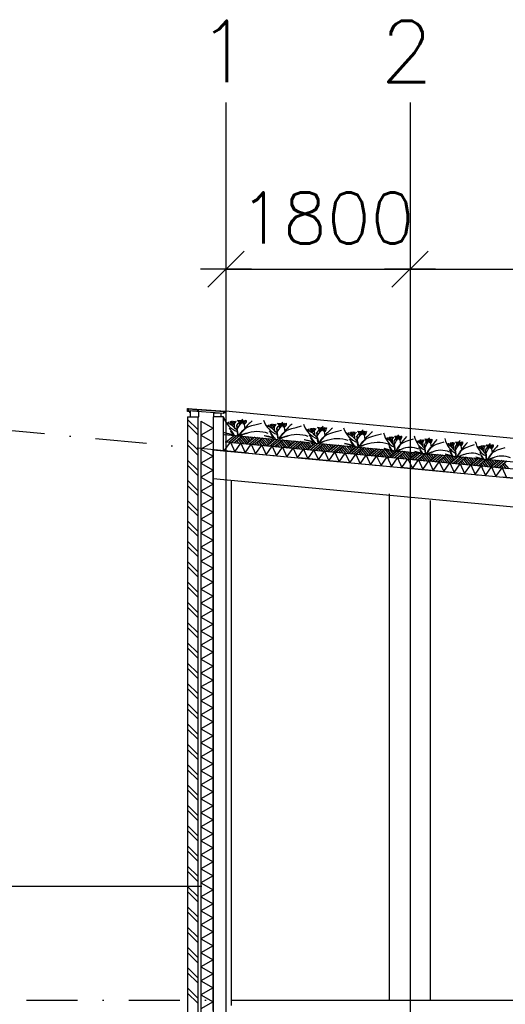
# Model space of a CAD drawing. Extents: x -18628 to 99585, y 127200 to 154480.
# Tile 4 of 59: x -11177 to -6429, y 142776 to 152404. Entities that reach past the tile are written whole.
import ezdxf
from ezdxf.enums import TextEntityAlignment as Align

# ---------------------------------------------------------------- set-up
doc = ezdxf.new("R2010")
doc.units = 0
doc.header["$LTSCALE"] = 1000
doc.header["$MEASUREMENT"] = 0
doc.linetypes.add('DASHDOT', pattern=[1, 0.5, -0.25, 0, -0.25])
doc.linetypes.add('DASHED', pattern=[0.75, 0.5, -0.25])
for name, color, linetype in [('B02', 7, 'CONTINUOUS'), ('B03', 7, 'CONTINUOUS'), ('B06', 7, 'CONTINUOUS'), ('B20', 7, 'CONTINUOUS')]:
    doc.layers.add(name, color=color, linetype=linetype)
doc.styles.add('TXT', font='txt.shx')

# ---------------------------------------------------------------- blocks, each defined once
blk = doc.blocks.new('B__DIM')
at = {"layer": 'B20', "color": 1, "linetype": 'Continuous'}
for p, q in [((0, -500), (0, 500)), ((-353.56, -353.56), (353.56, 353.56)), ((-500, 0), (500, 0))]:
    blk.add_line(p, q, dxfattribs=at)

msp = doc.modelspace()

# ---------------------------------------------------------------- linework, layer by layer
at = {"layer": 'B02', "color": 5, "linetype": 'Continuous'}
for p, q in [((-9160.5, 151594.9), (-9160.5, 127199.6)), ((-7360.5, 151594.9), (-7360.5, 127199.6))]:
    msp.add_line(p, q, dxfattribs=at)
at = {"layer": 'B02', "color": 5, "linetype": 'DASHDOT'}
for p, q in [((99585, 137916), (-15956, 148828)), ((-15111, 142816), (88225.3, 142816))]:
    msp.add_line(p, q, dxfattribs=at)
at = {"layer": 'B03', "color": 2, "linetype": 'Continuous'}
for p, q in [((-9538, 148571), (-9538, 148602.6)), ((-9538, 148602.6), (-9166, 148575)), ((-9515, 148571), (-9538, 148571)), ((-9515, 148558), (-9515, 148571)), ((-9166, 148559), (-9171, 148564)), ((-9166, 148575), (-9166, 148559)), ((-9285.6, 148198), (14647.7, 145937.7)), ((-9285.6, 147916.8), (-9285.6, 148198)), ((-9285.5, 142716.7), (-9285.5, 147996.2)), ((-9285.6, 147916.8), (14621.4, 145659)), ((-9105.5, 142765.3), (-9105.5, 147900.8))]:
    msp.add_line(p, q, dxfattribs=at)
at = {"layer": 'B03', "color": 7, "linetype": 'Continuous'}
for p, q in [((-9534.5, 148583.7), (-9533.4, 148598.6)), ((-9534.5, 148583.7), (-9176.6, 148557.1)), ((-9533.4, 148598.6), (-9175.5, 148572.1)), ((-9425.5, 148574.8), (-9510.5, 148579.9)), ((-9510.5, 148579.9), (-9510.5, 148519.7)), ((-9425.5, 148519.7), (-9425.5, 148574.8)), ((-9278.5, 148519.7), (-9278.5, 148560.3)), ((-9278.5, 148560.3), (-9211.5, 148555.2)), ((-9211.5, 148555.2), (-9211.5, 148519.7)), ((-9176.6, 148557.1), (-9175.5, 148572.1)), ((-9535.5, 148519.7), (-9435.5, 148519.7)), ((-9535.5, 148519.7), (-9535.5, 141686)), ((-9510.5, 148519.7), (-9425.5, 148519.7)), ((-9435.5, 148519.7), (-9435.5, 141686)), ((-9185.5, 148519.7), (-9284.5, 148519.7)), ((-9284.5, 148519.7), (-9284.5, 148197.9)), ((-9211.5, 148519.7), (-9278.5, 148519.7)), ((-9185.5, 148188.2), (-9185.5, 148519.7)), ((-9176.2, 148348.3), (57981.3, 142006)), ((-9284.5, 148197.9), (-9185.5, 148188.2))]:
    msp.add_line(p, q, dxfattribs=at)
at = {"layer": 'B03', "color": 5, "linetype": 'Continuous'}
for p, q in [((58068, 142220.9), (-9164.9, 148576)), ((-9535.5, 148495.4), (-9435.5, 148395.4)), ((-9428.2, 148519.7), (-9425.5, 148522.4)), ((-9535.5, 148445.4), (-9435.5, 148345.4)), ((-9535.5, 148296.9), (-9435.5, 148196.9)), ((-9076.6, 148338.9), (-9158.3, 148271.3)), ((-9051.7, 148336.6), (-9133.4, 148268.9)), ((-9026.8, 148334.2), (-9108.5, 148266.6)), ((-9001.9, 148331.9), (-9083.6, 148264.2)), ((-9070.5, 148276), (-9058.8, 148261.9)), ((-9056.4, 148286.8), (-9033.9, 148259.5)), ((-9042.3, 148297.5), (-9009, 148257.2)), ((-9029.2, 148309.3), (-8984.1, 148254.8)), ((-9016, 148321.1), (-8959.2, 148252.5)), ((-9001.9, 148331.9), (-8945, 148264.2)), ((-8977.1, 148329.5), (-8932, 148275)), ((-8877.5, 148320.1), (-8959.2, 148252.5)), ((-8952.2, 148327.2), (-8918.9, 148285.8)), ((-8852.6, 148317.8), (-8934.3, 148250.1)), ((-8927.3, 148324.8), (-8904.7, 148297.6)), ((-8827.7, 148315.4), (-8909.4, 148247.8)), ((-8902.4, 148322.5), (-8890.6, 148309.3)), ((-8802.8, 148313), (-8884.5, 148245.4)), ((-8857.3, 148268), (-8834.8, 148240.7)), ((-8843.2, 148278.7), (-8809.9, 148238.4)), ((-8830.1, 148290.5), (-8785, 148236)), ((-8816.9, 148302.3), (-8760.1, 148233.7)), ((-8802.8, 148313), (-8745.9, 148245.4)), ((-8777.9, 148310.7), (-8732.9, 148256.2)), ((-8678.4, 148301.3), (-8760.1, 148233.7)), ((-8753, 148308.4), (-8719.8, 148267)), ((-8653.5, 148299), (-8735.2, 148231.3)), ((-8728.1, 148306), (-8705.6, 148278.8)), ((-8628.6, 148296.6), (-8710.3, 148229)), ((-8703.3, 148303.6), (-8691.5, 148290.5)), ((-8603.7, 148294.2), (-8685.4, 148226.6)), ((-8631, 148271.7), (-8585.9, 148217.2)), ((-8617.8, 148283.5), (-8561, 148214.9)), ((-8603.7, 148294.2), (-8546.8, 148226.6)), ((-8578.8, 148291.9), (-8533.7, 148237.4)), ((-8479.3, 148282.5), (-8561, 148214.9)), ((-8553.9, 148289.5), (-8520.7, 148248.2)), ((-8454.4, 148280.1), (-8536.1, 148212.5)), ((-8529, 148287.2), (-8506.5, 148260)), ((-8429.5, 148277.8), (-8511.2, 148210.2)), ((-8504.1, 148284.9), (-8492.3, 148271.7)), ((-8404.6, 148275.4), (-8486.3, 148207.8)), ((-8404.6, 148275.4), (-8347.7, 148207.8)), ((-8379.7, 148273.1), (-8334.6, 148218.6)), ((-8354.8, 148270.7), (-8321.5, 148229.4)), ((-8329.9, 148268.4), (-8307.4, 148241.1)), ((-8305, 148266), (-8293.2, 148252.9)), ((-9535.5, 148246.9), (-9435.5, 148146.9)), ((-8871.4, 148257.2), (-8859.6, 148243.1)), ((-8672.3, 148238.5), (-8660.5, 148224.3)), ((-8658.2, 148249.2), (-8635.6, 148221.9)), ((-8644.1, 148259.9), (-8610.8, 148219.6)), ((-8473.1, 148219.6), (-8461.4, 148205.5)), ((-8459.1, 148230.4), (-8436.5, 148203.1)), ((-8445, 148241.1), (-8411.6, 148200.8)), ((-8431.8, 148252.9), (-8386.8, 148198.4)), ((-8418.7, 148264.7), (-8361.9, 148196.1)), ((-8280.1, 148263.7), (-8361.9, 148196.1)), ((-8255.3, 148261.3), (-8337, 148193.7)), ((-8230.4, 148259), (-8312.1, 148191.4)), ((-8205.5, 148256.6), (-8287.2, 148189)), ((-8274, 148200.8), (-8262.3, 148186.7)), ((-8260, 148211.6), (-8237.4, 148184.3)), ((-8245.9, 148222.3), (-8212.5, 148182)), ((-8232.7, 148234.1), (-8187.6, 148179.6)), ((-8219.5, 148245.9), (-8162.8, 148177.3)), ((-8205.5, 148256.6), (-8148.6, 148189)), ((-8180.6, 148254.3), (-8135.5, 148199.8)), ((-8081, 148244.9), (-8162.8, 148177.3)), ((-8155.7, 148251.9), (-8122.4, 148210.6)), ((-8056.1, 148242.5), (-8137.9, 148174.9)), ((-8130.8, 148249.6), (-8108.3, 148222.4)), ((-8031.2, 148240.2), (-8113, 148172.6)), ((-8105.9, 148247.2), (-8094.1, 148234.1)), ((-8006.4, 148237.8), (-8088.1, 148170.2)), ((-8074.9, 148182), (-8063.2, 148167.9)), ((-8060.8, 148192.8), (-8038.3, 148165.5)), ((-8046.8, 148203.5), (-8013.4, 148163.2)), ((-8033.6, 148215.3), (-7988.5, 148160.8)), ((-8020.4, 148227.1), (-7963.6, 148158.5)), ((-8006.4, 148237.8), (-7949.5, 148170.2)), ((-7981.5, 148235.5), (-7936.4, 148181)), ((-7881.9, 148226.1), (-7963.6, 148158.5)), ((-7956.6, 148233.1), (-7923.3, 148191.8)), ((-7857, 148223.7), (-7938.8, 148156.1)), ((-7931.7, 148230.8), (-7909.2, 148203.5)), ((-7832.1, 148221.4), (-7913.9, 148153.8)), ((-7906.8, 148228.4), (-7895, 148215.3)), ((-7807.2, 148219), (-7889, 148151.4)), ((-7861.7, 148174), (-7839.2, 148146.7)), ((-7847.7, 148184.7), (-7814.3, 148144.4)), ((-7834.5, 148196.5), (-7789.4, 148142)), ((-7821.3, 148208.3), (-7764.5, 148139.7)), ((-7807.2, 148219), (-7750.4, 148151.4)), ((-7782.4, 148216.7), (-7737.3, 148162.2)), ((-7682.8, 148207.3), (-7764.5, 148139.7)), ((-7757.5, 148214.3), (-7724.2, 148173)), ((-7657.9, 148204.9), (-7739.6, 148137.3)), ((-7732.6, 148212), (-7710, 148184.7)), ((-7633, 148202.6), (-7714.8, 148135)), ((-7707.7, 148209.6), (-7695.9, 148196.5)), ((-7608.1, 148200.2), (-7689.9, 148132.6)), ((-7635.4, 148177.7), (-7590.3, 148123.2)), ((-7622.2, 148189.5), (-7565.4, 148120.9)), ((-7608.1, 148200.2), (-7551.2, 148132.6)), ((-7583.2, 148197.9), (-7538.2, 148143.4)), ((-7483.7, 148188.5), (-7565.4, 148120.9)), ((-7558.4, 148195.5), (-7525.1, 148154.2)), ((-7458.8, 148186.1), (-7540.5, 148118.5)), ((-7533.5, 148193.2), (-7510.9, 148165.9)), ((-7433.9, 148183.8), (-7515.6, 148116.2)), ((-7508.6, 148190.8), (-7496.8, 148177.6)), ((-7409, 148181.4), (-7490.7, 148113.8)), ((-7423.1, 148170.7), (-7366.3, 148102)), ((-7409, 148181.4), (-7352.1, 148113.8)), ((-7384.1, 148179.1), (-7339.1, 148124.6)), ((-7284.6, 148169.7), (-7366.3, 148102)), ((-7359.2, 148176.7), (-7326, 148135.4)), ((-7334.4, 148174.4), (-7311.8, 148147.1)), ((-7309.5, 148172), (-7297.7, 148158.9)), ((-9535.5, 148098.3), (-9435.5, 147998.3)), ((-7875.8, 148163.2), (-7864.1, 148149.1)), ((-7676.7, 148144.4), (-7665, 148130.3)), ((-7662.6, 148155.1), (-7640.1, 148127.9)), ((-7648.6, 148165.9), (-7615.2, 148125.6)), ((-7477.6, 148125.6), (-7465.9, 148111.5)), ((-7463.5, 148136.3), (-7441, 148109.1)), ((-7449.4, 148147.1), (-7416.1, 148106.8)), ((-7436.3, 148158.9), (-7391.2, 148104.4)), ((-7259.7, 148167.3), (-7341.4, 148099.7)), ((-7234.8, 148165), (-7316.5, 148097.4)), ((-7209.9, 148162.6), (-7291.6, 148095)), ((-7278.5, 148106.8), (-7266.7, 148092.6)), ((-7264.4, 148117.5), (-7241.9, 148090.3)), ((-7250.3, 148128.3), (-7217, 148088)), ((-7237.2, 148140.1), (-7192.1, 148085.6)), ((-7224, 148151.9), (-7167.2, 148083.2)), ((-7209.9, 148162.6), (-7153, 148095)), ((-7185, 148160.3), (-7139.9, 148105.8)), ((-7085.5, 148150.9), (-7167.2, 148083.2)), ((-7160.1, 148157.9), (-7126.9, 148116.6)), ((-7060.6, 148148.5), (-7142.3, 148080.9)), ((-7135.2, 148155.6), (-7112.7, 148128.3)), ((-7035.7, 148146.2), (-7117.4, 148078.5)), ((-7110.4, 148153.2), (-7098.5, 148140)), ((-7010.8, 148143.8), (-7092.5, 148076.2)), ((-7079.4, 148088), (-7067.6, 148073.9)), ((-7065.3, 148098.7), (-7042.7, 148071.5)), ((-7051.2, 148109.5), (-7017.9, 148069.1)), ((-7038, 148121.3), (-6993, 148066.8)), ((-7024.9, 148133.1), (-6968.1, 148064.4)), ((-7010.8, 148143.8), (-6953.9, 148076.2)), ((-6985.9, 148141.5), (-6940.8, 148087)), ((-6886.4, 148132.1), (-6968.1, 148064.4)), ((-6961, 148139.1), (-6927.8, 148097.8)), ((-6861.5, 148129.7), (-6943.2, 148062.1)), ((-6936.1, 148136.8), (-6913.6, 148109.5)), ((-6836.6, 148127.4), (-6918.3, 148059.7)), ((-6911.2, 148134.4), (-6899.4, 148121.2)), ((-6811.7, 148125), (-6893.4, 148057.4)), ((-6866.2, 148079.9), (-6843.6, 148052.7)), ((-6852.1, 148090.7), (-6818.7, 148050.3)), ((-6838.9, 148102.5), (-6793.8, 148048)), ((-6825.8, 148114.3), (-6768.9, 148045.6)), ((-6811.7, 148125), (-6754.8, 148057.4)), ((-6786.8, 148122.7), (-6741.7, 148068.2)), ((-6687.2, 148113.3), (-6768.9, 148045.6)), ((-6761.9, 148120.3), (-6728.6, 148079)), ((-6662.4, 148110.9), (-6744.1, 148043.3)), ((-6737, 148118), (-6714.5, 148090.7)), ((-6637.5, 148108.6), (-6719.2, 148040.9)), ((-6712.1, 148115.6), (-6700.3, 148102.4)), ((-6612.6, 148106.2), (-6694.3, 148038.6)), ((-6639.8, 148083.7), (-6594.7, 148029.2)), ((-6626.6, 148095.5), (-6569.8, 148026.8)), ((-6612.6, 148106.2), (-6555.7, 148038.6)), ((-6587.7, 148103.9), (-6542.6, 148049.4)), ((-6488.1, 148094.5), (-6569.8, 148026.8)), ((-6562.8, 148101.5), (-6529.5, 148060.2)), ((-6463.2, 148092.1), (-6544.9, 148024.5)), ((-6537.9, 148099.1), (-6515.4, 148071.9)), ((-6438.3, 148089.8), (-6520.1, 148022.1)), ((-6513, 148096.8), (-6501.2, 148083.6)), ((-6413.4, 148087.4), (-6495.2, 148019.8)), ((-9535.5, 148048.3), (-9435.5, 147948.3)), ((-6880.2, 148069.2), (-6868.5, 148055)), ((-6681.1, 148050.4), (-6669.4, 148036.2)), ((-6667.1, 148061.1), (-6644.5, 148033.9)), ((-6653, 148071.9), (-6619.6, 148031.5)), ((-6482, 148031.6), (-6470.3, 148017.4)), ((-6467.9, 148042.3), (-6445.4, 148015.1)), ((-6453.9, 148053), (-6420.5, 148012.7)), ((-6440.7, 148064.9), (-6395.6, 148010.4)), ((-9535.5, 147899.8), (-9435.5, 147799.8)), ((-9535.5, 147849.8), (-9435.5, 147749.8)), ((-9535.5, 147701.2), (-9435.5, 147601.2)), ((-9535.5, 147651.2), (-9435.5, 147551.2)), ((-9535.5, 147502.7), (-9435.5, 147402.7)), ((-9535.5, 147452.7), (-9435.5, 147352.7)), ((-9535.5, 147304.1), (-9435.5, 147204.1)), ((-9535.5, 147254.1), (-9435.5, 147154.1)), ((-9535.5, 147105.6), (-9435.5, 147005.6)), ((-9535.5, 147055.6), (-9435.5, 146955.6)), ((-9535.5, 146907), (-9435.5, 146807)), ((-9535.5, 146857), (-9435.5, 146757)), ((-9535.5, 146708.5), (-9435.5, 146608.5)), ((-9535.5, 146658.5), (-9435.5, 146558.5)), ((-9535.5, 146510), (-9435.5, 146410)), ((-9535.5, 146460), (-9435.5, 146360)), ((-9535.5, 146311.4), (-9435.5, 146211.4)), ((-9535.5, 146261.4), (-9435.5, 146161.4)), ((-9535.5, 146112.9), (-9435.5, 146012.9)), ((-9535.5, 146062.9), (-9435.5, 145962.9)), ((-9535.5, 145914.3), (-9435.5, 145814.3)), ((-9535.5, 145864.3), (-9435.5, 145764.3)), ((-9535.5, 145715.8), (-9435.5, 145615.8)), ((-9535.5, 145665.8), (-9435.5, 145565.8)), ((-9535.5, 145517.2), (-9435.5, 145417.2)), ((-9535.5, 145467.2), (-9435.5, 145367.2)), ((-9535.5, 145318.7), (-9435.5, 145218.7)), ((-9535.5, 145268.7), (-9435.5, 145168.7)), ((-9535.5, 145120.1), (-9435.5, 145020.1)), ((-9535.5, 145070.1), (-9435.5, 144970.1)), ((-9535.5, 144921.6), (-9435.5, 144821.6)), ((-9535.5, 144871.6), (-9435.5, 144771.6)), ((-9535.5, 144723), (-9435.5, 144623)), ((-9535.5, 144673), (-9435.5, 144573)), ((-9535.5, 144524.5), (-9435.5, 144424.5)), ((-9535.5, 144474.5), (-9435.5, 144374.5)), ((-9535.5, 144326), (-9435.5, 144226)), ((-9535.5, 144276), (-9435.5, 144176)), ((-9535.5, 144127.4), (-9435.5, 144027.4)), ((-9535.5, 144077.4), (-9435.5, 143977.4)), ((-9535.5, 143928.9), (-9435.5, 143828.9)), ((-9535.5, 143878.9), (-9435.5, 143778.9)), ((-9535.5, 143730.3), (-9435.5, 143630.3)), ((-9535.5, 143680.3), (-9435.5, 143580.3)), ((-9535.5, 143531.8), (-9435.5, 143431.8)), ((-9535.5, 143481.8), (-9435.5, 143381.8)), ((-9535.5, 143333.2), (-9435.5, 143233.2)), ((-9535.5, 143283.2), (-9435.5, 143183.2)), ((-9535.5, 143134.7), (-9435.5, 143034.7)), ((-9535.5, 143084.7), (-9435.5, 142984.7)), ((-9535.5, 142936.1), (-9435.5, 142836.1)), ((-9535.5, 142886.1), (-9435.5, 142786.1))]:
    msp.add_line(p, q, dxfattribs=at)
at = {"layer": 'B03', "color": 1, "linetype": 'Continuous'}
for p, q in [((-9405.5, 148477.9), (-9405.5, 141652.1)), ((-9285.5, 148477.9), (-9285.5, 141652.1)), ((-9167.8, 148277.3), (57976.1, 141936)), ((-9176.2, 148187.7), (57971.8, 141846)), ((-7560.5, 142816), (-7560.5, 147766)), ((-7160.5, 142816), (-7160.5, 147702)), ((-9105.5, 142816), (-1560.5, 142816))]:
    msp.add_line(p, q, dxfattribs=at)
at = {"layer": 'B03', "color": 34, "linetype": 'DASHED'}
msp.add_line((-7696, 148138.3), (-4274.3, 147815.2), dxfattribs=at)
at = {"layer": 'B03', "color": 5, "linetype": 'Continuous'}
for points in [[(-9534.5, 148583.7), (-9527, 148583.1), (-9525.9, 148598.1), (-9533.4, 148598.6)], [(-9184.1, 148557.7), (-9176.6, 148557.1), (-9175.5, 148572.1), (-9183, 148572.6)]]:
    msp.add_lwpolyline(points, close=True, dxfattribs=at)
for points in [[(-9405.5, 148477.9), (-9285.5, 148409.5), (-9405.5, 148341.1)], [(-9405.5, 148341.1), (-9285.5, 148272.7), (-9405.5, 148204.3)], [(-9176.2, 148187.7), (-9116.7, 148272.5), (-9074.1, 148178.1)], [(-9405.5, 148204.3), (-9285.5, 148135.9), (-9405.5, 148067.5)], [(-9074.1, 148178.1), (-9014.5, 148262.8), (-8971.9, 148168.4)], [(-8971.9, 148168.4), (-8912.4, 148253.2), (-8869.8, 148158.8)], [(-8869.8, 148158.8), (-8810.2, 148243.5), (-8767.6, 148149.1)], [(-8767.6, 148149.1), (-8708.1, 148233.9), (-8665.5, 148139.5)], [(-8665.5, 148139.5), (-8606, 148224.2), (-8563.4, 148129.8)], [(-8563.4, 148129.8), (-8503.8, 148214.6), (-8461.2, 148120.2)], [(-8461.2, 148120.2), (-8401.7, 148205), (-8359.1, 148110.5)], [(-8359.1, 148110.5), (-8299.5, 148195.3), (-8256.9, 148100.9)], [(-8256.9, 148100.9), (-8197.4, 148185.7), (-8154.8, 148091.2)], [(-8154.8, 148091.2), (-8095.2, 148176), (-8052.6, 148081.6)], [(-8052.6, 148081.6), (-7993.1, 148166.4), (-7950.5, 148071.9)], [(-7950.5, 148071.9), (-7890.9, 148156.7), (-7848.3, 148062.3)], [(-7848.3, 148062.3), (-7788.8, 148147.1), (-7746.2, 148052.6)], [(-7746.2, 148052.6), (-7686.7, 148137.4), (-7644, 148043)], [(-7644, 148043), (-7584.5, 148127.8), (-7541.9, 148033.4)], [(-7541.9, 148033.4), (-7482.4, 148118.1), (-7439.8, 148023.7)], [(-7439.8, 148023.7), (-7380.2, 148108.5), (-7337.6, 148014.1)], [(-7337.6, 148014.1), (-7278.1, 148098.8), (-7235.5, 148004.4)], [(-7235.5, 148004.4), (-7175.9, 148089.2), (-7133.3, 147994.8)], [(-7133.3, 147994.8), (-7073.8, 148079.5), (-7031.2, 147985.1)], [(-9405.5, 148067.5), (-9285.5, 147999.1), (-9405.5, 147930.7)], [(-7031.2, 147985.1), (-6971.6, 148069.9), (-6929, 147975.5)], [(-6929, 147975.5), (-6869.5, 148060.2), (-6826.9, 147965.8)], [(-6826.9, 147965.8), (-6767.3, 148050.6), (-6724.7, 147956.2)], [(-6724.7, 147956.2), (-6665.2, 148041), (-6622.6, 147946.5)], [(-6622.6, 147946.5), (-6563.1, 148031.3), (-6520.4, 147936.9)], [(-6520.4, 147936.9), (-6460.9, 148021.7), (-6418.3, 147927.2)], [(-9405.5, 147930.7), (-9285.5, 147862.3), (-9405.5, 147793.9)], [(-9405.5, 147793.9), (-9285.5, 147725.5), (-9405.5, 147657.1)], [(-9405.5, 147657.1), (-9285.5, 147588.7), (-9405.5, 147520.3)], [(-9405.5, 147520.3), (-9285.5, 147451.9), (-9405.5, 147383.5)], [(-9405.5, 147383.5), (-9285.5, 147315.1), (-9405.5, 147246.7)], [(-9405.5, 147246.7), (-9285.5, 147178.3), (-9405.5, 147109.9)], [(-9405.5, 147109.9), (-9285.5, 147041.5), (-9405.5, 146973.1)], [(-9405.5, 146973.1), (-9285.5, 146904.7), (-9405.5, 146836.3)], [(-9405.5, 146836.3), (-9285.5, 146767.9), (-9405.5, 146699.5)], [(-9405.5, 146699.5), (-9285.5, 146631.1), (-9405.5, 146562.7)], [(-9405.5, 146562.7), (-9285.5, 146494.3), (-9405.5, 146425.9)], [(-9405.5, 146425.9), (-9285.5, 146357.5), (-9405.5, 146289.1)], [(-9405.5, 146289.1), (-9285.5, 146220.7), (-9405.5, 146152.3)], [(-9405.5, 146152.3), (-9285.5, 146083.9), (-9405.5, 146015.5)], [(-9405.5, 146015.5), (-9285.5, 145947.1), (-9405.5, 145878.7)], [(-9405.5, 145878.7), (-9285.5, 145810.3), (-9405.5, 145741.9)], [(-9405.5, 145741.9), (-9285.5, 145673.5), (-9405.5, 145605.1)], [(-9405.5, 145605.1), (-9285.5, 145536.7), (-9405.5, 145468.3)], [(-9405.5, 145468.3), (-9285.5, 145399.9), (-9405.5, 145331.5)], [(-9405.5, 145331.5), (-9285.5, 145263.1), (-9405.5, 145194.7)], [(-9405.5, 145194.7), (-9285.5, 145126.3), (-9405.5, 145057.9)], [(-9405.5, 145057.9), (-9285.5, 144989.5), (-9405.5, 144921.1)], [(-9405.5, 144921.1), (-9285.5, 144852.7), (-9405.5, 144784.3)], [(-9405.5, 144784.3), (-9285.5, 144715.9), (-9405.5, 144647.5)], [(-9405.5, 144647.5), (-9285.5, 144579.1), (-9405.5, 144510.7)], [(-9405.5, 144510.7), (-9285.5, 144442.3), (-9405.5, 144373.9)], [(-9405.5, 144373.9), (-9285.5, 144305.5), (-9405.5, 144237.1)], [(-9405.5, 144237.1), (-9285.5, 144168.7), (-9405.5, 144100.3)], [(-9405.5, 144100.3), (-9285.5, 144031.9), (-9405.5, 143963.5)], [(-9405.5, 143963.5), (-9285.5, 143895.1), (-9405.5, 143826.7)], [(-9405.5, 143826.7), (-9285.5, 143758.3), (-9405.5, 143689.9)], [(-9405.5, 143689.9), (-9285.5, 143621.5), (-9405.5, 143553.1)], [(-9405.5, 143553.1), (-9285.5, 143484.7), (-9405.5, 143416.3)], [(-9405.5, 143416.3), (-9285.5, 143347.9), (-9405.5, 143279.5)], [(-9405.5, 143279.5), (-9285.5, 143211.1), (-9405.5, 143142.7)], [(-9405.5, 143142.7), (-9285.5, 143074.3), (-9405.5, 143005.9)], [(-9405.5, 143005.9), (-9285.5, 142937.5), (-9405.5, 142869.1)], [(-9405.5, 142869.1), (-9285.5, 142800.7), (-9405.5, 142732.3)]]:
    msp.add_lwpolyline(points, dxfattribs=at)
for centre, major_axis, ratio, start_param, end_param in [((-8985.7, 148588.6), (0, 221.9), 0.945269, 1.89324, 2.833024), ((-9588.4, 148217.9), (643, 0), 0.520547, 0.68343, 0.834515), ((-9175.6, 148448.1), (31.8, 0), 0.520547, 6.250795, 7.087454), ((-9053, 148471), (84, 0), 0.520547, 3.115421, 3.534564), ((-8688.7, 148525.2), (444, 0), 0.520547, 3.359516, 3.751905), ((4762.5, 148436.2), (13875, 0), 0.520547, 3.135652, 3.138449), ((-8999.8, 148479.1), (104.3, 0), 0.520547, 3.127227, 3.861374), ((-9033.8, 148481.4), (55.7, 0), 0.520547, 3.11489, 3.740647), ((-7973.6, 148460.5), (1106.6, 0), 0.520547, 3.10941, 3.218759), ((-9230.6, 148496.4), (173.4, 0), 0.520547, 5.766599, 6.106268), ((-8106.1, 148252.2), (990.2, 0), 0.520547, 2.672959, 2.83724), ((-9165.6, 148451.9), (135, 0), 0.520547, 0.168666, 0.523639), ((-9074.4, 148487.5), (40.8, 0), 0.520547, 5.702662, 6.319964), ((-8023.1, 147929.5), (1428.7, 0), 0.520547, 2.302834, 2.361653), ((-10203.2, 148491.8), (1181, 0), 0.520547, 6.203932, 6.276051), ((-9183.5, 148558.8), (231, 0), 0.520547, 5.494245, 5.671447), ((-8788, 148379.8), (266.4, 0), 0.520547, 2.289302, 2.622785), ((-8849.9, 148502.3), (168.8, 0), 0.520547, 3.3755, 3.801171), ((-8965.9, 148481.9), (35.2, 0), 0.520547, 3.052601, 4.146823), ((-8183.3, 148476.1), (801.5, 0), 0.520547, 3.120153, 3.307181), ((-9094.2, 148485), (135.8, 0), 0.520547, 5.689062, 6.294216), ((-9027.1, 148483.7), (55.6, 0), 0.520547, 5.674398, 6.301457), ((-6862.1, 147857.8), (2366, 0), 0.520547, 2.611038, 2.678375), ((-8594.2, 148559.7), (0, 221.9), 0.945269, 1.89324, 2.833024), ((-8774.1, 148423), (135, 0), 0.520547, 0.168666, 0.523639), ((-8682.9, 148458.5), (40.8, 0), 0.520547, 5.702662, 6.319964), ((-9811.6, 148462.9), (1181, 0), 0.520547, 6.203932, 6.276051), ((-8791.9, 148529.9), (231, 0), 0.520547, 5.494245, 5.671447), ((2328.6, 150499.6), (12138.8, 0), 0.520547, 3.478125, 3.489628), ((-8834.1, 148419.9), (290.1, 0), 0.520547, 3.374473, 3.651764), ((-8843, 148233.8), (267.5, 0), 0.520547, 1.96762, 2.325094), ((-8853, 148280), (183.5, 0), 0.520547, 0.95331, 2.235111), ((-9196.9, 148189), (643, 0), 0.520547, 0.68343, 0.834515), ((-8784, 148419.1), (31.8, 0), 0.520547, 6.250795, 7.087454), ((-8661.5, 148442.1), (84, 0), 0.520547, 3.115421, 3.534564), ((2720.1, 150470.7), (12138.8, 0), 0.520547, 3.478125, 3.489628), ((-8297.1, 148496.3), (444, 0), 0.520547, 3.359516, 3.751905), ((5154, 148407.3), (13875, 0), 0.520547, 3.135652, 3.138449), ((-8608.3, 148450.1), (104.3, 0), 0.520547, 3.127227, 3.861374), ((-8642.2, 148452.4), (55.7, 0), 0.520547, 3.11489, 3.740647), ((-7582.1, 148431.6), (1106.6, 0), 0.520547, 3.10941, 3.218759), ((-8839.1, 148467.5), (173.4, 0), 0.520547, 5.766599, 6.106268), ((-7714.5, 148223.3), (990.2, 0), 0.520547, 2.672959, 2.83724), ((-7631.6, 147900.6), (1428.7, 0), 0.520547, 2.302834, 2.361653), ((-8396.4, 148350.9), (266.4, 0), 0.520547, 2.289302, 2.622785), ((-8458.4, 148473.4), (168.8, 0), 0.520547, 3.3755, 3.801171), ((-8574.3, 148453), (35.2, 0), 0.520547, 3.052601, 4.146823), ((-7791.8, 148447.2), (801.5, 0), 0.520547, 3.120153, 3.307181), ((-8702.7, 148456.1), (135.8, 0), 0.520547, 5.689062, 6.294216), ((-8635.5, 148454.8), (55.6, 0), 0.520547, 5.674398, 6.301457), ((-6470.5, 147828.9), (2366, 0), 0.520547, 2.611038, 2.678375), ((-8202.6, 148518.3), (0, 221.9), 0.945269, 1.89324, 2.833024), ((-8805.3, 148147.7), (643, 0), 0.520547, 0.68343, 0.834515), ((-8392.5, 148377.8), (31.8, 0), 0.520547, 6.250795, 7.087454), ((-8269.9, 148400.8), (84, 0), 0.520547, 3.115421, 3.534564), ((-7905.6, 148455), (444, 0), 0.520547, 3.359516, 3.751905), ((5545.5, 148365.9), (13875, 0), 0.520547, 3.135652, 3.138449), ((-8216.8, 148408.8), (104.3, 0), 0.520547, 3.127227, 3.861374), ((-8250.7, 148411.1), (55.7, 0), 0.520547, 3.11489, 3.740647), ((-7190.5, 148390.2), (1106.6, 0), 0.520547, 3.10941, 3.218759), ((-8447.5, 148426.2), (173.4, 0), 0.520547, 5.766599, 6.106268), ((-7323, 148182), (990.2, 0), 0.520547, 2.672959, 2.83724), ((-8382.5, 148381.7), (135, 0), 0.520547, 0.168666, 0.523639), ((-8291.3, 148417.2), (40.8, 0), 0.520547, 5.702662, 6.319964), ((-7240, 147859.3), (1428.7, 0), 0.520547, 2.302834, 2.361653), ((-9420.1, 148421.6), (1181, 0), 0.520547, 6.203932, 6.276051), ((-8400.4, 148488.5), (231, 0), 0.520547, 5.494245, 5.671447), ((-8004.9, 148309.6), (266.4, 0), 0.520547, 2.289302, 2.622785), ((-8066.9, 148432.1), (168.8, 0), 0.520547, 3.3755, 3.801171), ((-8182.8, 148411.6), (35.2, 0), 0.520547, 3.052601, 4.146823), ((-7400.2, 148405.9), (801.5, 0), 0.520547, 3.120153, 3.307181), ((-8311.2, 148414.8), (135.8, 0), 0.520547, 5.689062, 6.294216), ((-8244, 148413.5), (55.6, 0), 0.520547, 5.674398, 6.301457), ((-6079, 147787.6), (2366, 0), 0.520547, 2.611038, 2.678375), ((-7811.1, 148482.4), (0, 221.9), 0.945269, 1.89324, 2.833024), ((-7878.4, 148364.8), (84, 0), 0.520547, 3.115421, 3.534564), ((-7514, 148419), (444, 0), 0.520547, 3.359516, 3.751905), ((5937.1, 148330), (13875, 0), 0.520547, 3.135652, 3.138449), ((-7825.2, 148372.9), (104.3, 0), 0.520547, 3.127227, 3.861374), ((-7859.1, 148375.2), (55.7, 0), 0.520547, 3.11489, 3.740647), ((-6799, 148354.3), (1106.6, 0), 0.520547, 3.10941, 3.218759), ((-8056, 148390.2), (173.4, 0), 0.520547, 5.766599, 6.106268), ((-6931.5, 148146), (990.2, 0), 0.520547, 2.672959, 2.83724), ((-7991, 148345.7), (135, 0), 0.520547, 0.168666, 0.523639), ((-7899.8, 148381.3), (40.8, 0), 0.520547, 5.702662, 6.319964), ((-6848.5, 147823.3), (1428.7, 0), 0.520547, 2.302834, 2.361653), ((-9028.5, 148385.6), (1181, 0), 0.520547, 6.203932, 6.276051), ((-8008.8, 148452.6), (231, 0), 0.520547, 5.494245, 5.671447), ((-7613.3, 148273.6), (266.4, 0), 0.520547, 2.289302, 2.622785), ((-7675.3, 148396.1), (168.8, 0), 0.520547, 3.3755, 3.801171), ((-7791.3, 148375.7), (35.2, 0), 0.520547, 3.052601, 4.146823), ((-7008.7, 148369.9), (801.5, 0), 0.520547, 3.120153, 3.307181), ((-7919.6, 148378.8), (135.8, 0), 0.520547, 5.689062, 6.294216), ((-7852.4, 148377.5), (55.6, 0), 0.520547, 5.674398, 6.301457), ((-5687.5, 147751.6), (2366, 0), 0.520547, 2.611038, 2.678375), ((-7461.7, 148434.2), (0, 221.9), 0.744818, 1.89324, 2.833024), ((-8854.8, 148250.2), (230.9, 0), 0.520547, 2.065597, 2.35593), ((-8442.6, 148391), (290.1, 0), 0.520547, 3.374473, 3.651764), ((-8451.5, 148204.9), (267.5, 0), 0.520547, 1.96762, 2.325094), ((-8463.3, 148221.3), (230.9, 0), 0.520547, 2.065597, 2.35593), ((-8461.4, 148251.1), (183.5, 0), 0.520547, 0.95331, 2.235111), ((3111.7, 150429.4), (12138.8, 0), 0.520547, 3.478125, 3.489628), ((-8051.1, 148349.7), (290.1, 0), 0.520547, 3.374473, 3.651764), ((-8059.9, 148163.5), (267.5, 0), 0.520547, 1.96762, 2.325094), ((-8071.7, 148180), (230.9, 0), 0.520547, 2.065597, 2.35593), ((-8069.9, 148209.8), (183.5, 0), 0.520547, 0.95331, 2.235111), ((-8413.8, 148111.8), (643, 0), 0.520547, 0.68343, 0.834515), ((-8001, 148341.9), (31.8, 0), 0.520547, 6.250795, 7.087454), ((3503.2, 150393.4), (12138.8, 0), 0.520547, 3.478125, 3.489628), ((-7659.5, 148313.7), (290.1, 0), 0.520547, 3.374473, 3.651764), ((-7678.4, 148173.8), (183.5, 0), 0.520547, 0.95331, 2.235111), ((-7936.6, 148063.6), (506.6, 0), 0.660641, 0.68343, 0.834515), ((-7611.3, 148293.7), (25, 0), 0.660641, 6.250795, 7.087454), ((-7514.8, 148316.6), (66.2, 0), 0.660641, 3.115421, 3.534564), ((-7227.7, 148370.8), (349.9, 0), 0.660641, 3.359516, 3.751905), ((3371, 148281.8), (10932.7, 0), 0.660641, 3.135652, 3.138449), ((-7472.9, 148324.7), (82.2, 0), 0.660641, 3.127227, 3.861374), ((-7499.6, 148327), (43.9, 0), 0.660641, 3.11489, 3.740647), ((-6664.3, 148306.1), (871.9, 0), 0.660641, 3.10941, 3.218759), ((-7654.7, 148342.1), (136.6, 0), 0.660641, 5.766599, 6.106268), ((-6768.6, 148097.9), (780.2, 0), 0.660641, 2.672959, 2.83724), ((-7603.5, 148297.6), (106.3, 0), 0.660641, 0.168666, 0.523639), ((-7531.6, 148333.1), (32.1, 0), 0.660641, 5.702662, 6.319964), ((-6703.3, 147775.2), (1125.8, 0), 0.660641, 2.302834, 2.361653), ((-8421, 148337.5), (930.5, 0), 0.660641, 6.203932, 6.276051), ((-7617.6, 148404.4), (182, 0), 0.660641, 5.494245, 5.671447), ((-7305.9, 148225.5), (209.9, 0), 0.660641, 2.289302, 2.622785), ((-7354.8, 148348), (133, 0), 0.660641, 3.3755, 3.801171), ((-7446.1, 148327.5), (27.8, 0), 0.660641, 3.052601, 4.146823), ((-6829.5, 148321.7), (631.5, 0), 0.660641, 3.120153, 3.307181), ((-7547.3, 148330.6), (107, 0), 0.660641, 5.689062, 6.294216), ((-7494.3, 148329.4), (43.8, 0), 0.660641, 5.674398, 6.301457), ((-5788.4, 147703.4), (1864.2, 0), 0.660641, 2.611038, 2.678375), ((-7163.1, 148406), (0, 221.9), 0.744818, 1.89324, 2.833024), ((-7638, 148035.4), (506.6, 0), 0.660641, 0.68343, 0.834515), ((-7312.7, 148265.5), (25, 0), 0.660641, 6.250795, 7.087454), ((-7216.1, 148288.4), (66.2, 0), 0.660641, 3.115421, 3.534564), ((-6929, 148342.6), (349.9, 0), 0.660641, 3.359516, 3.751905), ((3669.7, 148253.6), (10932.7, 0), 0.660641, 3.135652, 3.138449), ((-7174.2, 148296.5), (82.2, 0), 0.660641, 3.127227, 3.861374), ((-7200.9, 148298.8), (43.9, 0), 0.660641, 3.11489, 3.740647), ((-6365.6, 148277.9), (871.9, 0), 0.660641, 3.10941, 3.218759), ((-7356, 148313.9), (136.6, 0), 0.660641, 5.766599, 6.106268), ((-6470, 148069.7), (780.2, 0), 0.660641, 2.672959, 2.83724), ((-7304.8, 148269.4), (106.3, 0), 0.660641, 0.168666, 0.523639), ((-7233, 148304.9), (32.1, 0), 0.660641, 5.702662, 6.319964), ((-6404.6, 147747), (1125.8, 0), 0.660641, 2.302834, 2.361653), ((-8122.4, 148309.3), (930.5, 0), 0.660641, 6.203932, 6.276051), ((-7318.9, 148376.2), (182, 0), 0.660641, 5.494245, 5.671447), ((-7007.3, 148197.3), (209.9, 0), 0.660641, 2.289302, 2.622785), ((-7056.1, 148319.8), (133, 0), 0.660641, 3.3755, 3.801171), ((-7147.5, 148299.3), (27.8, 0), 0.660641, 3.052601, 4.146823), ((-6530.8, 148293.5), (631.5, 0), 0.660641, 3.120153, 3.307181), ((-7248.6, 148302.4), (107, 0), 0.660641, 5.689062, 6.294216), ((-7195.6, 148301.2), (43.8, 0), 0.660641, 5.674398, 6.301457), ((-5489.8, 147675.2), (1864.2, 0), 0.660641, 2.611038, 2.678375), ((-6864.4, 148377.8), (0, 221.9), 0.744818, 1.89324, 2.833024), ((3968.4, 148225.4), (10932.7, 0), 0.660641, 3.135652, 3.138449), ((-6875.5, 148268.3), (82.2, 0), 0.660641, 3.127227, 3.861374), ((-6902.3, 148270.6), (43.9, 0), 0.660641, 3.11489, 3.740647), ((-6066.9, 148249.7), (871.9, 0), 0.660641, 3.10941, 3.218759), ((-7057.4, 148285.6), (136.6, 0), 0.660641, 5.766599, 6.106268), ((-6171.3, 148041.5), (780.2, 0), 0.660641, 2.672959, 2.83724), ((-7006.1, 148241.2), (106.3, 0), 0.660641, 0.168666, 0.523639), ((-6934.3, 148276.7), (32.1, 0), 0.660641, 5.702662, 6.319964), ((-6105.9, 147718.7), (1125.8, 0), 0.660641, 2.302834, 2.361653), ((-7823.7, 148281.1), (930.5, 0), 0.660641, 6.203932, 6.276051), ((-7020.2, 148348), (182, 0), 0.660641, 5.494245, 5.671447), ((-6708.6, 148169.1), (209.9, 0), 0.660641, 2.289302, 2.622785), ((-6757.4, 148291.6), (133, 0), 0.660641, 3.3755, 3.801171), ((-6848.8, 148271.1), (27.8, 0), 0.660641, 3.052601, 4.146823), ((-6232.1, 148265.3), (631.5, 0), 0.660641, 3.120153, 3.307181), ((-6949.9, 148274.2), (107, 0), 0.660641, 5.689062, 6.294216), ((-6897, 148272.9), (43.8, 0), 0.660641, 5.674398, 6.301457), ((-5191.1, 147647), (1864.2, 0), 0.660641, 2.611038, 2.678375), ((-6565.7, 148349.6), (0, 221.9), 0.744818, 1.89324, 2.833024), ((-7668.4, 148127.6), (267.5, 0), 0.520547, 1.96762, 2.325094), ((-7680.2, 148144.1), (230.9, 0), 0.520547, 2.065597, 2.35593), ((1453.3, 150345.3), (9564.7, 0), 0.660641, 3.478125, 3.489628), ((-7342.3, 148265.6), (228.6, 0), 0.660641, 3.374473, 3.651764), ((-7349.3, 148079.4), (210.8, 0), 0.660641, 1.96762, 2.325094), ((-7358.6, 148095.9), (181.9, 0), 0.660641, 2.065597, 2.35593), ((-7357.2, 148125.7), (144.6, 0), 0.660641, 0.95331, 2.235111), ((1752, 150317.1), (9564.7, 0), 0.660641, 3.478125, 3.489628), ((-7043.6, 148237.4), (228.6, 0), 0.660641, 3.374473, 3.651764), ((-7050.6, 148051.2), (210.8, 0), 0.660641, 1.96762, 2.325094), ((-7059.9, 148067.7), (181.9, 0), 0.660641, 2.065597, 2.35593), ((-7058.5, 148097.5), (144.6, 0), 0.660641, 0.95331, 2.235111), ((-7339.3, 148007.2), (506.6, 0), 0.660641, 0.68343, 0.834515), ((-7014, 148237.3), (25, 0), 0.660641, 6.250795, 7.087454), ((-6917.4, 148260.2), (66.2, 0), 0.660641, 3.115421, 3.534564), ((2050.6, 150288.9), (9564.7, 0), 0.660641, 3.478125, 3.489628), ((-6630.3, 148314.4), (349.9, 0), 0.660641, 3.359516, 3.751905), ((-6745, 148209.2), (228.6, 0), 0.660641, 3.374473, 3.651764), ((-6759.8, 148069.3), (144.6, 0), 0.660641, 0.95331, 2.235111), ((-7040.6, 147979), (506.6, 0), 0.660641, 0.68343, 0.834515), ((-6715.3, 148209.1), (25, 0), 0.660641, 6.250795, 7.087454), ((-6618.8, 148232), (66.2, 0), 0.660641, 3.115421, 3.534564), ((2349.3, 150260.7), (9564.7, 0), 0.660641, 3.478125, 3.489628), ((-6331.7, 148286.2), (349.9, 0), 0.660641, 3.359516, 3.751905), ((4267, 148197.2), (10932.7, 0), 0.660641, 3.135652, 3.138449), ((-6576.9, 148240.1), (82.2, 0), 0.660641, 3.127227, 3.861374), ((-6603.6, 148242.4), (43.9, 0), 0.660641, 3.11489, 3.740647), ((-5768.3, 148221.5), (871.9, 0), 0.660641, 3.10941, 3.218759), ((-6758.7, 148257.4), (136.6, 0), 0.660641, 5.766599, 6.106268), ((-5872.6, 148013.3), (780.2, 0), 0.660641, 2.672959, 2.83724), ((-6707.5, 148213), (106.3, 0), 0.660641, 0.168666, 0.523639), ((-6635.6, 148248.5), (32.1, 0), 0.660641, 5.702662, 6.319964), ((-5807.3, 147690.5), (1125.8, 0), 0.660641, 2.302834, 2.361653), ((-7525, 148252.9), (930.5, 0), 0.660641, 6.203932, 6.276051), ((-6721.5, 148319.8), (182, 0), 0.660641, 5.494245, 5.671447), ((-6409.9, 148140.9), (209.9, 0), 0.660641, 2.289302, 2.622785), ((-6458.7, 148263.4), (133, 0), 0.660641, 3.3755, 3.801171), ((-6550.1, 148242.9), (27.8, 0), 0.660641, 3.052601, 4.146823), ((-5933.5, 148237.1), (631.5, 0), 0.660641, 3.120153, 3.307181), ((-6651.2, 148246), (107, 0), 0.660641, 5.689062, 6.294216), ((-6598.3, 148244.7), (43.8, 0), 0.660641, 5.674398, 6.301457), ((-4892.4, 147618.8), (1864.2, 0), 0.660641, 2.611038, 2.678375), ((-6752, 148023), (210.8, 0), 0.660641, 1.96762, 2.325094), ((-6761.3, 148039.5), (181.9, 0), 0.660641, 2.065597, 2.35593), ((-6446.3, 148181), (228.6, 0), 0.660641, 3.374473, 3.651764), ((-6453.3, 147994.8), (210.8, 0), 0.660641, 1.96762, 2.325094), ((-6462.6, 148011.3), (181.9, 0), 0.660641, 2.065597, 2.35593), ((-6461.1, 148041.1), (144.6, 0), 0.660641, 0.95331, 2.235111)]:
    msp.add_ellipse(centre, major_axis=major_axis, ratio=ratio, start_param=start_param, end_param=end_param, dxfattribs=at)
for points in [[(-9053.8, 148435.4), (-9030.6, 148467.2), (-9030.6, 148467.2), (-8994.3, 148498.2)], [(-9033.4, 148336.7), (-8973.7, 148419.7), (-8973.7, 148419.7), (-8812.9, 148459.8)], [(-8662.2, 148406.5), (-8639, 148438.3), (-8639, 148438.3), (-8602.8, 148469.3)], [(-9065.9, 148335.2), (-9087.5, 148346.9), (-9102.1, 148349.8), (-9177.2, 148365)], [(-9082.5, 148335.2), (-9102.3, 148345.2), (-9117.3, 148349.1), (-9175.5, 148364.2)], [(-9036.6, 148336), (-9047.6, 148390.4), (-9047.6, 148390.4), (-9053.8, 148435.4)], [(-9040.5, 148335.2), (-9052.6, 148387.3), (-9052.6, 148388), (-9052.1, 148437)], [(-9032.9, 148335.2), (-8972.2, 148405.8), (-8972.1, 148405.9), (-8968.9, 148408.9)], [(-8645.1, 148307), (-8656.1, 148361.5), (-8656.1, 148361.5), (-8662.2, 148406.5)], [(-8649, 148306.3), (-8661, 148358.4), (-8661, 148359.1), (-8660.6, 148408.1)], [(-8641.8, 148307.8), (-8582.2, 148390.8), (-8582.2, 148390.8), (-8421.4, 148430.9)], [(-8641.4, 148306.3), (-8580.7, 148376.9), (-8580.5, 148377), (-8577.4, 148380)], [(-8270.7, 148365.2), (-8247.5, 148397), (-8247.5, 148397), (-8211.2, 148428)], [(-8253.6, 148265.7), (-8264.5, 148320.1), (-8264.5, 148320.1), (-8270.7, 148365.2)], [(-8257.4, 148265), (-8269.5, 148317), (-8269.5, 148317.8), (-8269.1, 148366.8)], [(-8250.3, 148266.5), (-8190.6, 148349.5), (-8190.6, 148349.5), (-8029.9, 148389.6)], [(-7879.2, 148329.2), (-7855.9, 148361), (-7855.9, 148361), (-7819.7, 148392)], [(-8674.4, 148306.3), (-8696, 148318), (-8710.5, 148320.9), (-8785.6, 148336.1)], [(-8690.9, 148306.3), (-8710.8, 148316.3), (-8725.8, 148320.2), (-8784, 148335.3)], [(-8282.8, 148265), (-8304.4, 148276.6), (-8319, 148279.6), (-8394.1, 148294.8)], [(-8299.4, 148265), (-8319.2, 148275), (-8334.2, 148278.9), (-8392.5, 148294)], [(-8249.8, 148265), (-8189.1, 148335.5), (-8189, 148335.7), (-8185.8, 148338.6)], [(-7862, 148229.8), (-7873, 148284.2), (-7873, 148284.2), (-7879.2, 148329.2)], [(-7865.9, 148229), (-7877.9, 148281.1), (-7877.9, 148281.8), (-7877.5, 148330.8)], [(-7858.8, 148230.5), (-7799.1, 148313.5), (-7799.1, 148313.5), (-7638.3, 148353.6)], [(-7858.3, 148229), (-7797.6, 148299.6), (-7797.4, 148299.7), (-7794.3, 148302.7)], [(-7515.4, 148281.1), (-7497.1, 148312.9), (-7497.1, 148312.9), (-7468.5, 148343.9)], [(-7501.9, 148181.6), (-7510.5, 148236), (-7510.5, 148236), (-7515.4, 148281.1)], [(-7504.9, 148180.9), (-7514.4, 148232.9), (-7514.4, 148233.7), (-7514.1, 148282.6)], [(-7499.3, 148182.4), (-7452.3, 148265.4), (-7452.3, 148265.4), (-7325.6, 148305.5)], [(-7216.7, 148252.9), (-7198.4, 148284.7), (-7198.4, 148284.7), (-7169.8, 148315.7)], [(-7200.6, 148154.2), (-7153.6, 148237.2), (-7153.6, 148237.2), (-7026.9, 148277.3)], [(-6918, 148224.7), (-6899.8, 148256.5), (-6899.8, 148256.5), (-6871.2, 148287.5)], [(-7891.3, 148229), (-7912.9, 148240.7), (-7927.4, 148243.6), (-8002.6, 148258.8)], [(-7907.8, 148229), (-7927.7, 148239), (-7942.7, 148242.9), (-8000.9, 148258)], [(-7524.9, 148180.9), (-7542, 148192.5), (-7553.4, 148195.5), (-7612.6, 148210.6)], [(-7538, 148180.9), (-7553.6, 148190.9), (-7565.4, 148194.7), (-7611.3, 148209.9)], [(-7498.9, 148180.9), (-7451.1, 148251.4), (-7451, 148251.6), (-7448.5, 148254.5)], [(-7226.3, 148152.7), (-7243.3, 148164.3), (-7254.7, 148167.2), (-7313.9, 148182.4)], [(-7239.3, 148152.7), (-7255, 148162.6), (-7266.8, 148166.5), (-7312.6, 148181.7)], [(-7203.2, 148153.4), (-7211.9, 148207.8), (-7211.9, 148207.8), (-7216.7, 148252.9)], [(-7206.2, 148152.7), (-7215.8, 148204.7), (-7215.7, 148205.5), (-7215.4, 148254.4)], [(-7200.3, 148152.7), (-7152.4, 148223.2), (-7152.3, 148223.4), (-7149.8, 148226.3)], [(-6904.5, 148125.2), (-6913.2, 148179.6), (-6913.2, 148179.6), (-6918, 148224.7)], [(-6907.6, 148124.5), (-6917.1, 148176.5), (-6917.1, 148177.2), (-6916.7, 148226.2)], [(-6902, 148126), (-6854.9, 148209), (-6854.9, 148209), (-6728.3, 148249.1)], [(-6901.6, 148124.5), (-6853.8, 148195), (-6853.7, 148195.1), (-6851.2, 148198.1)], [(-6619.4, 148196.5), (-6601.1, 148228.3), (-6601.1, 148228.3), (-6572.5, 148259.3)], [(-6605.9, 148097), (-6614.5, 148151.4), (-6614.5, 148151.4), (-6619.4, 148196.5)], [(-6608.9, 148096.3), (-6618.4, 148148.3), (-6618.4, 148149), (-6618.1, 148198)], [(-6603.3, 148097.8), (-6556.3, 148180.8), (-6556.3, 148180.8), (-6429.6, 148220.9)], [(-6602.9, 148096.3), (-6555.1, 148166.8), (-6555, 148166.9), (-6552.5, 148169.9)], [(-6927.6, 148124.5), (-6944.6, 148136.1), (-6956.1, 148139), (-7015.3, 148154.2)], [(-6940.6, 148124.5), (-6956.3, 148134.4), (-6968.1, 148138.3), (-7014, 148153.5)], [(-6628.9, 148096.3), (-6645.9, 148107.9), (-6657.4, 148110.8), (-6716.6, 148126)], [(-6642, 148096.3), (-6657.6, 148106.2), (-6669.4, 148110.1), (-6715.3, 148125.2)]]:
    msp.add_open_spline(points, degree=3, dxfattribs=at)
at = {"layer": 'B06', "color": 5, "linetype": 'Continuous'}
msp.add_line((-11865, 143931.9), (-9397, 143931.9), dxfattribs=at)
at = {"layer": 'B20', "color": 1, "linetype": 'Continuous'}
for p, q in [((-9160.5, 149964.7), (-7360.5, 149964.7)), ((-7360.5, 149964.7), (-160.5, 149964.7))]:
    msp.add_line(p, q, dxfattribs=at)

# ---------------------------------------------------------------- block references
at = {"layer": 'B20', "color": 1, "linetype": 'Continuous', "xscale": 0.5, "yscale": 0.5, "rotation": 180}
for p in [(-9160.5, 149964.7), (-7360.5, 149964.7)]:
    msp.add_blockref('B__DIM', p, dxfattribs=at)

# ---------------------------------------------------------------- texts
at = {"layer": 'B02', "color": 1, "linetype": 'Continuous', "style": 'TXT'}
for s, p in [('1', (-9436, 151793)), ('2', (-7650, 151793))]:
    msp.add_text(s, height=600, dxfattribs=at).set_placement(p)
at = {"layer": 'B20', "color": 1, "linetype": 'Continuous', "style": 'TXT'}
msp.add_text('1800', height=500, dxfattribs=at).set_placement((-9030.5, 150464.7), align=Align.MIDDLE_LEFT)

doc.saveas('drawing.dxf')
